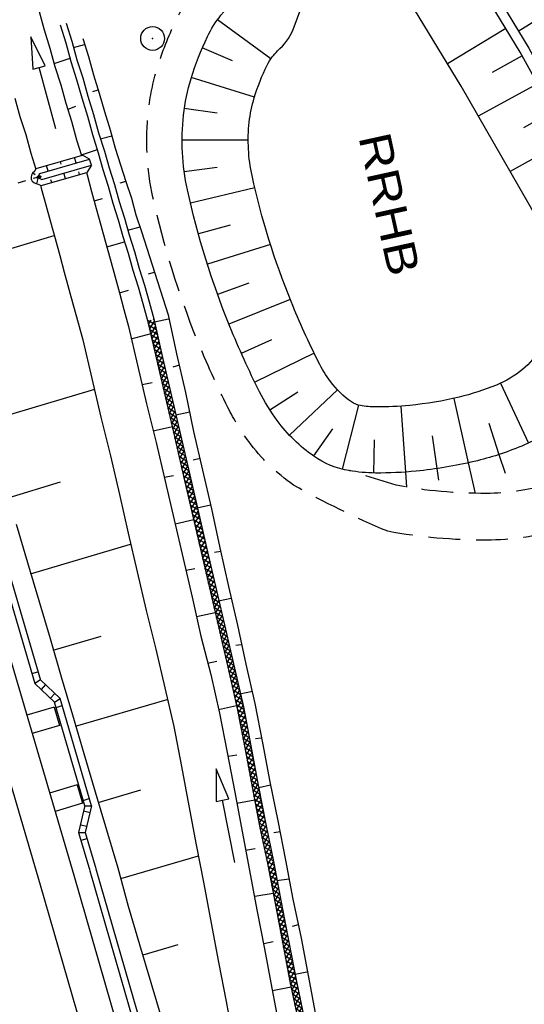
# Model space of a CAD drawing. Extents: x 447426 to 448116, y 440349 to 441552.
# Tile 46 of 96: x 447694 to 447726, y 440991 to 441053. Entities that reach past the tile are written whole.
import ezdxf

# ---------------------------------------------------------------- set-up
doc = ezdxf.new("R2010")
doc.units = 0
doc.header["$LTSCALE"] = 2
doc.header["$MEASUREMENT"] = 0
for name, pattern in [('ACAD_ISO03W100', [0.5, 0.25, -0.25]), ('AUSGEZOGEN', [0]), ('GESTRICH-X2', [1.5, 1, -0.5])]:
    doc.linetypes.add(name, pattern=pattern)
doc.layers.get('0').update_dxf_attribs({"linetype": 'AUSGEZOGEN'})
for name, color, linetype in [('BOESCHG', 250, 'AUSGEZOGEN'), ('BW-SCHRIFT', 250, 'AUSGEZOGEN'), ('DB-Boeschungen', 15, 'CONTINUOUS'), ('DB-Gleisachsen', 7, 'CONTINUOUS'), ('DB-GRABEN', 15, 'AUSGEZOGEN'), ('DB-Ingenieurbauwerke', 15, 'CONTINUOUS'), ('DB-Kabelanlagen', 15, 'CONTINUOUS'), ('SCHSYMBOL', 200, 'AUSGEZOGEN'), ('WEG', 250, 'GESTRICH-X2')]:
    doc.layers.add(name, color=color, linetype=linetype)
doc.styles.add('UNIR-H', font='unir_h.shx', dxfattribs={"width": 0.8})

# ---------------------------------------------------------------- blocks, each defined once
blk = doc.blocks.new('*X413')
at = {"color": 0, "linetype": 'ByBlock'}
for p, q in [((-307164, 478149), (-307122, 478191)), ((-306916, 477789), (-307159, 478031)), ((-307150, 477845), (-306807, 478187)), ((-306594, 477785), (-306999, 478189)), ((-306888, 477788), (-306493, 478183)), ((-306272, 477781), (-306677, 478186)), ((-306574, 477785), (-306179, 478180)), ((-305950, 477777), (-306355, 478182)), ((-306259, 477781), (-305864, 478176)), ((-305628, 477773), (-306033, 478178)), ((-305945, 477777), (-305550, 478172)), ((-305306, 477770), (-305711, 478174)), ((-305630, 477773), (-305235, 478168)), ((-304984, 477766), (-305389, 478170)), ((-305316, 477770), (-304921, 478165)), ((-304662, 477762), (-305067, 478166)), ((-305001, 477766), (-304606, 478161)), ((-304340, 477758), (-304745, 478163)), ((-304687, 477762), (-304292, 478157)), ((-304018, 477754), (-304423, 478159)), ((-304372, 477759), (-303977, 478154)), ((-303696, 477751), (-304101, 478155)), ((-304058, 477755), (-303663, 478150)), ((-303374, 477747), (-303779, 478151)), ((-303743, 477751), (-303348, 478146)), ((-303052, 477743), (-303457, 478147)), ((-303429, 477747), (-303034, 478142)), ((-302730, 477739), (-303135, 478144)), ((-303114, 477744), (-302719, 478139)), ((-302408, 477735), (-302813, 478140)), ((-302800, 477740), (-302405, 478135)), ((-302086, 477731), (-302491, 478136)), ((-302485, 477736), (-302090, 478131)), ((-302171, 477732), (-301776, 478127)), ((-301764, 477728), (-302169, 478132)), ((-301857, 477729), (-301461, 478124)), ((-301442, 477724), (-301847, 478128)), ((-301542, 477725), (-301147, 478120)), ((-301120, 477720), (-301525, 478125)), ((-301228, 477721), (-300833, 478116)), ((-300798, 477716), (-301203, 478121)), ((-300913, 477718), (-300518, 478113)), ((-300476, 477712), (-300881, 478117)), ((-300599, 477714), (-300204, 478109)), ((-300154, 477709), (-300559, 478113)), ((-300284, 477710), (-299889, 478105)), ((-299832, 477705), (-300237, 478109)), ((-299970, 477706), (-299575, 478101)), ((-299510, 477701), (-299915, 478105)), ((-299655, 477703), (-299260, 478098)), ((-299188, 477697), (-299592, 478102)), ((-299340, 477699), (-298946, 478094)), ((-298867, 477694), (-299270, 478098)), ((-299026, 477696), (-298631, 478090)), ((-298545, 477690), (-298948, 478094)), ((-298711, 477692), (-298317, 478086)), ((-298223, 477687), (-298626, 478090)), ((-298396, 477689), (-298002, 478083)), ((-297901, 477683), (-298304, 478086)), ((-298082, 477685), (-297688, 478079)), ((-297580, 477680), (-297982, 478083)), ((-297767, 477682), (-297373, 478075)), ((-297258, 477676), (-297660, 478079)), ((-297452, 477678), (-297059, 478072)), ((-296936, 477672), (-297338, 478075)), ((-297137, 477675), (-296744, 478068)), ((-296614, 477669), (-297016, 478071)), ((-296823, 477671), (-296430, 478064)), ((-296292, 477665), (-296694, 478067)), ((-296509, 477667), (-296115, 478060)), ((-295970, 477661), (-296372, 478063)), ((-296194, 477664), (-295801, 478057)), ((-295648, 477657), (-296050, 478060)), ((-295880, 477660), (-295487, 478053)), ((-295326, 477653), (-295728, 478056)), ((-295565, 477656), (-295172, 478049)), ((-295004, 477649), (-295406, 478052)), ((-295251, 477652), (-294858, 478045)), ((-294682, 477646), (-295084, 478048)), ((-294936, 477649), (-294543, 478042)), ((-294360, 477642), (-294762, 478044)), ((-294622, 477645), (-294228, 478038)), ((-294038, 477638), (-294440, 478041)), ((-294307, 477641), (-293914, 478035)), ((-293716, 477634), (-294119, 478037)), ((-293993, 477638), (-293599, 478031)), ((-293394, 477630), (-293797, 478034)), ((-293678, 477634), (-293284, 478028)), ((-293072, 477627), (-293475, 478030)), ((-293364, 477630), (-292969, 478024)), ((-292750, 477623), (-293153, 478026)), ((-293049, 477626), (-292655, 478021)), ((-292428, 477619), (-292832, 478023)), ((-292735, 477623), (-292340, 478017)), ((-292106, 477615), (-292510, 478019)), ((-292420, 477619), (-292025, 478014)), ((-291784, 477611), (-292188, 478016)), ((-292106, 477615), (-291711, 478010)), ((-291462, 477607), (-291866, 478012)), ((-291791, 477611), (-291396, 478006)), ((-291140, 477604), (-291544, 478008)), ((-291477, 477608), (-291082, 478003)), ((-290818, 477600), (-291222, 478004)), ((-291163, 477604), (-290768, 477999)), ((-290496, 477596), (-290900, 478001)), ((-290848, 477600), (-290453, 477995)), ((-290174, 477592), (-290578, 477997)), ((-290534, 477596), (-290139, 477992)), ((-289852, 477588), (-290256, 477993)), ((-290219, 477593), (-289824, 477988)), ((-289530, 477585), (-289934, 477989)), ((-289905, 477589), (-289510, 477984)), ((-289208, 477581), (-289612, 477985)), ((-289590, 477585), (-289195, 477980)), ((-288886, 477577), (-289290, 477981)), ((-289276, 477582), (-288881, 477977)), ((-288563, 477573), (-288968, 477978)), ((-288961, 477578), (-288566, 477973)), ((-288647, 477574), (-288252, 477969)), ((-288241, 477569), (-288646, 477974)), ((-288332, 477570), (-287937, 477965)), ((-287919, 477566), (-288324, 477970)), ((-288018, 477567), (-287623, 477962)), ((-287597, 477562), (-288002, 477966)), ((-287703, 477563), (-287308, 477958)), ((-287275, 477558), (-287680, 477962)), ((-287389, 477559), (-286994, 477954)), ((-286953, 477554), (-287358, 477959)), ((-287074, 477555), (-286679, 477951)), ((-286631, 477550), (-287036, 477955)), ((-286760, 477552), (-286365, 477947)), ((-286309, 477546), (-286714, 477951)), ((-286445, 477548), (-286050, 477943)), ((-285987, 477543), (-286392, 477947)), ((-286131, 477544), (-285736, 477939)), ((-285665, 477539), (-286070, 477943)), ((-285817, 477541), (-285422, 477936)), ((-285343, 477535), (-285748, 477939)), ((-285502, 477537), (-285107, 477932)), ((-285021, 477531), (-285426, 477936)), ((-285188, 477533), (-284793, 477928)), ((-284699, 477527), (-285104, 477932)), ((-284873, 477529), (-284478, 477924)), ((-284377, 477524), (-284782, 477928)), ((-284559, 477526), (-284164, 477921)), ((-284055, 477520), (-284460, 477924)), ((-284244, 477522), (-283849, 477917)), ((-283733, 477516), (-284138, 477920)), ((-283930, 477518), (-283535, 477913)), ((-283411, 477512), (-283816, 477917)), ((-283615, 477514), (-283220, 477910)), ((-283089, 477508), (-283494, 477913)), ((-283301, 477511), (-282906, 477906)), ((-282767, 477504), (-283172, 477909)), ((-282986, 477507), (-282591, 477902)), ((-282445, 477501), (-282850, 477905)), ((-282672, 477503), (-282277, 477898)), ((-282123, 477497), (-282528, 477901)), ((-282357, 477500), (-281968, 477889)), ((-281788, 477480), (-282206, 477897)), ((-282045, 477494), (-281666, 477873)), ((-281453, 477463), (-281874, 477884)), ((-281117, 477446), (-281538, 477867)), ((-281743, 477478), (-281363, 477858)), ((-281440, 477462), (-281061, 477842)), ((-280782, 477428), (-281203, 477849)), ((-281138, 477447), (-280758, 477826)), ((-280446, 477411), (-280867, 477832)), ((-280835, 477431), (-280455, 477811)), ((-280533, 477415), (-280153, 477795)), ((-280111, 477393), (-280532, 477814)), ((-280230, 477400), (-279850, 477779)), ((-279775, 477376), (-280196, 477797)), ((-279927, 477384), (-279548, 477764)), ((-279439, 477359), (-279861, 477780)), ((-279625, 477368), (-279245, 477748)), ((-279104, 477341), (-279525, 477762)), ((-279322, 477353), (-278943, 477732)), ((-278768, 477324), (-279189, 477745)), ((-279020, 477337), (-278640, 477717)), ((-278433, 477307), (-278854, 477728)), ((-278717, 477321), (-278338, 477701)), ((-278097, 477289), (-278518, 477710)), ((-278415, 477306), (-278035, 477685)), ((-277762, 477272), (-278183, 477693)), ((-278112, 477290), (-277733, 477670)), ((-277426, 477255), (-277847, 477676)), ((-277810, 477274), (-277430, 477654)), ((-277091, 477237), (-277512, 477658)), ((-277507, 477259), (-277127, 477638)), ((-277205, 477243), (-276825, 477623)), ((-276755, 477220), (-277176, 477641)), ((-276902, 477227), (-276522, 477607)), ((-276419, 477202), (-276840, 477623)), ((-276599, 477212), (-276220, 477591)), ((-276084, 477185), (-276505, 477606)), ((-276297, 477196), (-275917, 477576)), ((-275748, 477168), (-276169, 477589)), ((-275994, 477180), (-275615, 477560)), ((-275413, 477150), (-275834, 477571)), ((-275692, 477165), (-275312, 477544)), ((-275077, 477133), (-275498, 477554)), ((-275389, 477149), (-275010, 477529)), ((-274742, 477116), (-275163, 477537)), ((-275087, 477133), (-274707, 477513)), ((-274410, 477102), (-274827, 477519)), ((-274784, 477118), (-274401, 477501)), ((-274081, 477092), (-274494, 477504)), ((-274480, 477104), (-274092, 477491)), ((-274171, 477094), (-273784, 477482)), ((-273753, 477081), (-274165, 477494)), ((-273863, 477085), (-273476, 477472)), ((-273424, 477071), (-273836, 477483)), ((-273554, 477075), (-273167, 477462)), ((-273095, 477060), (-273508, 477473)), ((-273246, 477065), (-272859, 477452)), ((-272767, 477050), (-273179, 477462)), ((-272938, 477055), (-272551, 477442)), ((-272438, 477039), (-272851, 477452)), ((-272629, 477045), (-272242, 477432)), ((-272109, 477029), (-272522, 477441)), ((-272321, 477036), (-271937, 477420)), ((-271775, 477012), (-272193, 477431)), ((-272014, 477024), (-271634, 477404)), ((-271440, 476996), (-271860, 477416)), ((-271711, 477009), (-271332, 477388)), ((-271105, 476979), (-271524, 477398)), ((-271408, 476994), (-271029, 477373)), ((-270770, 476962), (-271189, 477381)), ((-271105, 476979), (-270727, 477357)), ((-270435, 476945), (-270853, 477363)), ((-270802, 476964), (-270424, 477341)), ((-270100, 476928), (-270517, 477346)), ((-270499, 476948), (-270122, 477326)), ((-270196, 476933), (-269819, 477310)), ((-269765, 476912), (-270182, 477329)), ((-269893, 476918), (-269516, 477294)), ((-269429, 476895), (-269846, 477311)), ((-269590, 476903), (-269213, 477279)), ((-269094, 476877), (-269511, 477294)), ((-269287, 476887), (-268910, 477264)), ((-268758, 476860), (-269176, 477277)), ((-268985, 476872), (-268607, 477249)), ((-268423, 476842), (-268841, 477261)), ((-268682, 476856), (-268304, 477234)), ((-268087, 476825), (-268506, 477244)), ((-268380, 476840), (-268001, 477218)), ((-267752, 476808), (-268171, 477227)), ((-268077, 476825), (-267698, 477203)), ((-267416, 476790), (-267836, 477210)), ((-267775, 476809), (-267395, 477188)), ((-267080, 476773), (-267501, 477193)), ((-267472, 476793), (-267092, 477173)), ((-267169, 476778), (-266790, 477157)), ((-266745, 476756), (-267166, 477176)), ((-266867, 476762), (-266487, 477142)), ((-266409, 476738), (-266830, 477159)), ((-266564, 476746), (-266185, 477126)), ((-266074, 476721), (-266495, 477142)), ((-266262, 476731), (-265882, 477110)), ((-265738, 476704), (-266159, 477125)), ((-265959, 476715), (-265580, 477095)), ((-265403, 476686), (-265824, 477107)), ((-265657, 476699), (-265277, 477079)), ((-265067, 476669), (-265488, 477090)), ((-265354, 476684), (-264975, 477063)), ((-264732, 476651), (-265153, 477072)), ((-265052, 476668), (-264672, 477048)), ((-264399, 476637), (-264817, 477055)), ((-264749, 476652), (-264366, 477035)), ((-264070, 476626), (-264483, 477039)), ((-264445, 476638), (-264058, 477025)), ((-263741, 476616), (-264154, 477028)), ((-264137, 476628), (-263750, 477016)), ((-263828, 476619), (-263441, 477006)), ((-263413, 476605), (-263825, 477018)), ((-263520, 476609), (-263133, 476996)), ((-263084, 476595), (-263497, 477007)), ((-263212, 476599), (-262824, 476986)), ((-262755, 476584), (-263168, 476997)), ((-262903, 476589), (-262516, 476976)), ((-262427, 476574), (-262839, 476987)), ((-262595, 476579), (-262208, 476966)), ((-262098, 476563), (-262511, 476976)), ((-262286, 476569), (-261902, 476954)), ((-261764, 476548), (-262182, 476966)), ((-261979, 476559), (-261599, 476938)), ((-261429, 476530), (-261850, 476951)), ((-261676, 476543), (-261297, 476923)), ((-261093, 476513), (-261514, 476934)), ((-261374, 476528), (-260994, 476907)), ((-260757, 476496), (-261178, 476917)), ((-261071, 476512), (-260692, 476892)), ((-260422, 476478), (-260843, 476899)), ((-260769, 476496), (-260389, 476876)), ((-260086, 476461), (-260507, 476882)), ((-260466, 476481), (-260086, 476860)), ((-259751, 476444), (-260172, 476865)), ((-260164, 476465), (-259784, 476845)), ((-259861, 476449), (-259481, 476829)), ((-259415, 476426), (-259836, 476847)), ((-259558, 476434), (-259179, 476813)), ((-259080, 476409), (-259501, 476830)), ((-259052, 476700), (-259165, 476813)), ((-259256, 476418), (-259052, 476621))]:
    blk.add_line(p, q, dxfattribs=at)
blk = doc.blocks.new('GST')
at = {"color": 0}
blk.add_circle((0, 0), 0.75, dxfattribs=at)
blk.add_point((0, 0), dxfattribs=at)
blk = doc.blocks.new('10')
blk.add_blockref('GST', (0, 0))

msp = doc.modelspace()

# ---------------------------------------------------------------- linework, layer by layer
at = {"layer": 'BOESCHG'}
for p, q in [((447709.829, 441050.244), (447706.462, 441052.688)), ((447706.464, 441052.686), (447706.462, 441052.688)), ((447725.386, 441051.99), (447726.811, 441052.852)), ((447724.604, 441052.138), (447720.934, 441049.916)), ((447707.424, 441050.109), (447705.514, 441050.932)), ((447705.516, 441050.931), (447705.515, 441050.931)), ((447725.63, 441050.422), (447723.753, 441049.388)), ((447708.798, 441047.831), (447704.823, 441049.056)), ((447704.825, 441049.055), (447704.823, 441049.056)), ((447726.595, 441048.67), (447722.873, 441046.62)), ((447706.443, 441046.812), (447704.384, 441047.106)), ((447704.386, 441047.106), (447704.385, 441047.106)), ((447727.56, 441046.918), (447725.715, 441045.902)), ((447708.405, 441045.111), (447704.245, 441045.113)), ((447704.247, 441045.113), (447704.245, 441045.113)), ((447728.525, 441045.166), (447724.868, 441043.152)), ((447706.442, 441043.403), (447704.382, 441043.119)), ((447704.384, 441043.119), (447704.383, 441043.119)), ((447708.821, 441042.114), (447704.772, 441041.158)), ((447704.774, 441041.159), (447704.772, 441041.158)), ((447707.273, 441039.774), (447705.268, 441039.221)), ((447705.27, 441039.221), (447705.269, 441039.221)), ((447709.802, 441038.56), (447705.837, 441037.303)), ((447705.839, 441037.304), (447705.837, 441037.303)), ((447708.434, 441036.111), (447706.477, 441035.409)), ((447706.479, 441035.409), (447706.478, 441035.409)), ((447711.047, 441035.091), (447707.188, 441033.539)), ((447707.19, 441033.54), (447707.188, 441033.539)), ((447709.868, 441032.542), (447707.967, 441031.697)), ((447707.969, 441031.698), (447707.968, 441031.698)), ((447712.55, 441031.707), (447708.811, 441029.884)), ((447708.813, 441029.885), (447708.811, 441029.884)), ((447714.014, 441029.404), (447710.989, 441026.549)), ((447724.275, 441029.817), (447726.034, 441026.049)), ((447711.517, 441029.253), (447709.767, 441028.129)), ((447721.335, 441028.866), (447722.24, 441024.806)), ((447709.769, 441028.13), (447709.768, 441028.129)), ((447715.344, 441028.436), (447714.306, 441024.409)), ((447717.993, 441028.373), (447718.286, 441024.224)), ((447713.693, 441026.946), (447712.5, 441025.243)), ((447723.525, 441027.307), (447724.169, 441025.329)), ((447710.991, 441026.551), (447710.989, 441026.549)), ((447716.328, 441026.246), (447716.287, 441024.166)), ((447719.969, 441026.5), (447720.273, 441024.443)), ((447712.501, 441025.245), (447712.5, 441025.244)), ((447724.169, 441025.331), (447724.552, 441024.153)), ((447714.306, 441024.411), (447714.306, 441024.409)), ((447720.273, 441024.445), (447720.379, 441023.726)), ((447722.239, 441024.808), (447722.667, 441022.887)), ((447716.287, 441024.168), (447716.287, 441024.167)), ((447718.286, 441024.226), (447718.352, 441023.279))]:
    msp.add_line(p, q, dxfattribs=at)
at = {"layer": 'BOESCHG', "flags": 128}
msp.add_lwpolyline([(447731.579, 441039.619), (447725.499, 441050.658), (447718.386, 441062.402)], dxfattribs=at)
msp.add_lwpolyline([(447718.872, 441062.753), (447726.042, 441050.907), (447732.071, 441039.96, -0.209279), (447731.913, 441033.901)], format="xyb", dxfattribs=at)
at = {"layer": 'BOESCHG'}
for points in [[(447711.224, 441052.087), (447714.099, 441059.839)], [(447727.604, 441038.398), (447721.784, 441048.511), (447714.821, 441060.009)]]:
    msp.add_lwpolyline(points, dxfattribs=at)
for points in [[(447731.579, 441039.619, -0.059963), (447732.155, 441036.419, -0.077272), (447731.913, 441033.901, -0.029071), (447731.047, 441031.182, -0.051833), (447730.321, 441029.752, -0.077071), (447728.297, 441027.478, -0.07451), (447725.599, 441025.858, -0.039704), (447722.622, 441024.895, -0.033558), (447718.973, 441024.283, -0.026696), (447716.413, 441024.166, -0.040895), (447714.746, 441024.315, -0.109786), (447712.523, 441025.228, -0.081887), (447710.227, 441027.463, -0.042524), (447709.112, 441029.28, -0.020055), (447707.249, 441033.391, -0.042456), (447704.583, 441041.996, -0.081561), (447704.334, 441046.701, -0.046452), (447704.806, 441048.997, -0.038341), (447705.838, 441051.64, -0.058329), (447706.688, 441052.979, -0.04101), (447708.246, 441054.606)], [(447727.604, 441038.398, -0.059963), (447728.004, 441036.176, -0.077272), (447727.884, 441034.93, -0.029071), (447727.165, 441032.671, -0.051833), (447726.828, 441032.008, -0.077071), (447725.651, 441030.687, -0.07451), (447724.01, 441029.701, -0.039704), (447721.66, 441028.941, -0.033558), (447718.561, 441028.421, -0.026696), (447716.445, 441028.324, -0.040895), (447715.454, 441028.413, -0.109786), (447714.9, 441028.64, -0.081887), (447713.573, 441029.931, -0.042524), (447712.828, 441031.146, -0.020055), (447711.102, 441034.954, -0.042456), (447708.645, 441042.885, -0.081561), (447708.467, 441046.245, -0.046452), (447708.784, 441047.785, -0.038341), (447709.584, 441049.835, -0.058329), (447709.916, 441050.358, -0.013068), (447710.242, 441050.739, -0.04101)]]:
    msp.add_lwpolyline(points, format="xyb", dxfattribs=at)
msp.add_arc((447708.069, 441053.352), 3.399, 309.74926, 338.14754, dxfattribs=at)
at = {"layer": 'DB-Boeschungen', "linetype": 'Continuous'}
for p, q in [((447693.732, 441047.768), (447694.049, 441046.611)), ((447694.049, 441046.611), (447694.414, 441045.466)), ((447694.414, 441045.466), (447694.73, 441044.309)), ((447694.73, 441044.309), (447695.053, 441043.298)), ((447695.337, 441042.281), (447695.386, 441042.104)), ((447695.386, 441042.104), (447695.676, 441041.043)), ((447695.676, 441041.043), (447695.966, 441039.982)), ((447695.966, 441039.982), (447696.256, 441038.921)), ((447689.057, 441037.003), (447696.203, 441039.114)), ((447696.256, 441038.921), (447696.546, 441037.86)), ((447696.546, 441037.86), (447696.837, 441036.799)), ((447696.837, 441036.799), (447697.127, 441035.738)), ((447697.127, 441035.738), (447697.417, 441034.677)), ((447697.417, 441034.677), (447697.707, 441033.616)), ((447697.707, 441033.616), (447697.998, 441032.555)), ((447697.998, 441032.555), (447698.561, 441030.117)), ((447698.561, 441030.117), (447699.124, 441027.679)), ((447691.889, 441027.41), (447698.746, 441029.442)), ((447699.124, 441027.679), (447699.735, 441025.254)), ((447699.735, 441025.254), (447700.299, 441022.817)), ((447693.304, 441022.614), (447696.606, 441023.621)), ((447700.299, 441022.817), (447700.862, 441020.379)), ((447693.814, 441020.939), (447694.522, 441018.541)), ((447700.862, 441020.379), (447701.425, 441017.941)), ((447694.72, 441017.817), (447700.998, 441019.69)), ((447694.522, 441018.541), (447695.23, 441016.143)), ((447701.425, 441017.941), (447701.988, 441015.503)), ((447695.23, 441016.143), (447695.938, 441013.744)), ((447701.988, 441015.503), (447702.6, 441013.079)), ((447696.136, 441013.021), (447699.161, 441013.9)), ((447695.938, 441013.744), (447696.646, 441011.346)), ((447702.6, 441013.079), (447703.163, 441010.641)), ((447696.646, 441011.346), (447697.354, 441008.948)), ((447703.163, 441010.641), (447703.726, 441008.203)), ((447697.551, 441008.225), (447703.312, 441009.904)), ((447697.354, 441008.948), (447698.075, 441006.502)), ((447703.726, 441008.203), (447704.206, 441005.691)), ((447698.075, 441006.502), (447698.782, 441004.103)), ((447704.206, 441005.691), (447704.673, 441003.226)), ((447698.782, 441004.103), (447699.49, 441001.705)), ((447698.967, 441003.428), (447701.655, 441004.215)), ((447704.673, 441003.226), (447705.139, 441000.762)), ((447699.49, 441001.705), (447700.198, 440999.307)), ((447705.139, 441000.762), (447705.606, 440998.298)), ((447700.383, 440998.632), (447705.276, 441000.074)), ((447700.198, 440999.307), (447700.858, 440996.896)), ((447705.606, 440998.298), (447706.073, 440995.834)), ((447700.858, 440996.896), (447701.566, 440994.497)), ((447706.073, 440995.834), (447706.539, 440993.37)), ((447701.566, 440994.497), (447702.274, 440992.099)), ((447701.799, 440993.835), (447704.004, 440994.49)), ((447706.539, 440993.37), (447707.006, 440990.906)), ((447702.274, 440992.099), (447702.981, 440989.701)), ((447707.006, 440990.906), (447707.473, 440988.441))]:
    msp.add_line(p, q, dxfattribs=at)
at = {"layer": 'DB-Gleisachsen', "linetype": 'Continuous'}
for p, q in [((447679.819, 441051.041), (447695.321, 440998.234)), ((447695.321, 440998.234), (447704.654, 440965.795))]:
    msp.add_line(p, q, dxfattribs=at)
at = {"layer": 'DB-GRABEN', "linetype": 'Continuous'}
for p, q in [((447695.25, 441053.212), (447695.566, 441052.054)), ((447696.566, 441052.379), (447696.931, 441051.235)), ((447696.952, 441052.485), (447697.317, 441051.341)), ((447695.566, 441052.054), (447695.931, 441050.91)), ((447695.637, 441049.806), (447694.725, 441051.63)), ((447694.725, 441051.63), (447694.866, 441049.595)), ((447696.931, 441051.235), (447697.248, 441050.078)), ((447697.317, 441051.341), (447697.633, 441050.183)), ((447697.422, 441050.955), (447698.097, 441051.139)), ((447697.992, 441051.525), (447698.357, 441050.381)), ((447695.931, 441050.91), (447696.248, 441049.752)), ((447695.252, 441049.7), (447695.637, 441049.806)), ((447696.195, 441049.945), (447697.195, 441050.27)), ((447697.248, 441050.078), (447697.612, 441048.933)), ((447697.633, 441050.183), (447697.998, 441049.039)), ((447698.357, 441050.381), (447698.673, 441049.224)), ((447694.866, 441049.595), (447695.252, 441049.7)), ((447696.304, 441045.841), (447695.252, 441049.7)), ((447696.248, 441049.752), (447696.613, 441048.608)), ((447698.673, 441049.224), (447699.038, 441048.079)), ((447696.613, 441048.608), (447696.929, 441047.451)), ((447697.612, 441048.933), (447697.929, 441047.776)), ((447697.998, 441049.039), (447698.315, 441047.881)), ((447698.937, 441048.259), (447698.6, 441048.167)), ((447699.038, 441048.079), (447699.355, 441046.922)), ((447696.929, 441047.451), (447697.294, 441046.306)), ((447697.929, 441047.776), (447698.294, 441046.632)), ((447698.315, 441047.881), (447698.68, 441046.737)), ((447697.083, 441047.078), (447697.552, 441047.258)), ((447698.68, 441046.737), (447698.996, 441045.58)), ((447699.355, 441046.922), (447699.72, 441045.777)), ((447697.294, 441046.306), (447697.611, 441045.149)), ((447698.294, 441046.632), (447698.611, 441045.474)), ((447698.611, 441045.474), (447698.975, 441044.33)), ((447698.996, 441045.58), (447699.361, 441044.435)), ((447699.72, 441045.777), (447700.036, 441044.62)), ((447697.611, 441045.149), (447697.926, 441044.16)), ((447699.102, 441045.194), (447699.825, 441045.392)), ((447697.923, 441044.197), (447698.923, 441044.523)), ((447698.975, 441044.33), (447699.266, 441043.269)), ((447699.361, 441044.435), (447699.651, 441043.374)), ((447700.036, 441044.62), (447700.375, 441043.572)), ((447695.071, 441043.329), (447697.973, 441044.174)), ((447695.308, 441043.023), (447698.422, 441043.929)), ((447696.647, 441043.6), (447696.595, 441043.773)), ((447697.577, 441043.684), (447697.474, 441044.028)), ((447698.422, 441043.929), (447697.973, 441044.174)), ((447698.537, 441043.546), (447698.422, 441043.929)), ((447695, 441042.937), (447694.848, 441043.038)), ((447694.957, 441043.137), (447695.071, 441043.329)), ((447695.214, 441042.866), (447695.308, 441043.023)), ((447695.389, 441042.255), (447698.247, 441043.087)), ((447695.423, 441042.64), (447698.537, 441043.546)), ((447695.829, 441043.175), (447695.726, 441043.52)), ((447696.916, 441042.7), (447696.813, 441043.045)), ((447697.796, 441042.956), (447697.744, 441043.128)), ((447698.228, 441043.081), (447698.266, 441042.943)), ((447698.537, 441043.546), (447698.252, 441043.088)), ((447699.266, 441043.269), (447699.604, 441042.221)), ((447699.651, 441043.374), (447699.99, 441042.326)), ((447700.375, 441043.572), (447700.713, 441042.524)), ((447695.104, 441042.362), (447695.199, 441042.713)), ((447695.19, 441042.354), (447695.389, 441042.255)), ((447695.257, 441042.722), (447695.423, 441042.64)), ((447696.047, 441042.447), (447695.996, 441042.619)), ((447698.266, 441042.943), (447698.556, 441041.882)), ((447700.713, 441042.524), (447700.327, 441042.419)), ((447700.713, 441042.524), (447701.052, 441041.477)), ((447698.556, 441041.882), (447698.846, 441040.821)), ((447699.604, 441042.221), (447699.894, 441041.16)), ((447699.99, 441042.326), (447700.28, 441041.265)), ((447698.715, 441041.304), (447699.245, 441041.449)), ((447699.894, 441041.16), (447700.233, 441040.112)), ((447700.28, 441041.265), (447700.619, 441040.218)), ((447701.052, 441041.477), (447701.342, 441040.416)), ((447698.846, 441040.821), (447699.137, 441039.76)), ((447700.233, 441040.112), (447700.523, 441039.051)), ((447700.619, 441040.218), (447700.909, 441039.157)), ((447701.342, 441040.416), (447701.681, 441039.368)), ((447699.137, 441039.76), (447699.427, 441038.699)), ((447700.83, 441039.446), (447701.601, 441039.657)), ((447701.681, 441039.368), (447702.019, 441038.32)), ((447699.427, 441038.699), (447699.717, 441037.638)), ((447699.506, 441038.41), (447700.615, 441038.713)), ((447700.523, 441039.051), (447700.861, 441038.003)), ((447700.909, 441039.157), (447701.247, 441038.109)), ((447701.247, 441038.109), (447701.538, 441037.048)), ((447702.019, 441038.32), (447702.357, 441037.272)), ((447699.717, 441037.638), (447700.007, 441036.577)), ((447700.861, 441038.003), (447701.152, 441036.942)), ((447701.152, 441036.942), (447701.49, 441035.894)), ((447701.538, 441037.048), (447701.876, 441036)), ((447702.489, 441036.79), (447702.104, 441036.684)), ((447702.357, 441037.272), (447702.696, 441036.224)), ((447700.007, 441036.577), (447700.298, 441035.516)), ((447702.696, 441036.224), (447703.034, 441035.176)), ((447700.298, 441035.516), (447700.876, 441035.675)), ((447701.49, 441035.894), (447701.78, 441034.833)), ((447701.876, 441036), (447702.166, 441034.939)), ((447700.298, 441035.516), (447700.588, 441034.455)), ((447702.166, 441034.939), (447702.457, 441033.878)), ((447703.034, 441035.176), (447703.373, 441034.129)), ((447700.588, 441034.455), (447700.878, 441033.394)), ((447701.78, 441034.833), (447702.071, 441033.772)), ((447702.071, 441033.772), (447702.634, 441031.335)), ((447702.457, 441033.878), (447703.02, 441031.44)), ((447702.509, 441033.685), (447703.391, 441033.874)), ((447703.373, 441034.129), (447703.888, 441031.678)), ((447700.878, 441033.394), (447701.441, 441030.957)), ((447701.041, 441032.609), (447702.295, 441032.952)), ((447702.634, 441031.335), (447703.197, 441028.897)), ((447703.02, 441031.44), (447703.583, 441029.002)), ((447703.888, 441031.678), (447704.451, 441029.24)), ((447701.441, 441030.957), (447702.005, 441028.519)), ((447704.086, 441030.954), (447703.652, 441030.835)), ((447701.723, 441029.738), (447702.363, 441029.861)), ((447703.197, 441028.897), (447703.76, 441026.459)), ((447703.583, 441029.002), (447704.146, 441026.565)), ((447704.451, 441029.24), (447704.966, 441026.789)), ((447702.005, 441028.519), (447702.616, 441026.094)), ((447703.851, 441027.832), (447704.733, 441028.021)), ((447702.418, 441026.818), (447703.637, 441027.099)), ((447703.76, 441026.459), (447704.337, 441023.973)), ((447704.146, 441026.565), (447704.709, 441024.127)), ((447704.966, 441026.789), (447705.529, 441024.351)), ((447702.616, 441026.094), (447703.179, 441023.656)), ((447705.379, 441025.088), (447704.945, 441024.969)), ((447703.113, 441023.897), (447703.705, 441024.008)), ((447704.337, 441023.973), (447704.9, 441021.535)), ((447704.709, 441024.127), (447705.272, 441021.689)), ((447705.529, 441024.351), (447706.092, 441021.913)), ((447703.179, 441023.656), (447703.742, 441021.219)), ((447705.193, 441021.978), (447706.026, 441022.154)), ((447706.092, 441021.913), (447706.607, 441019.462)), ((447704.9, 441021.535), (447705.463, 441019.097)), ((447705.272, 441021.689), (447705.849, 441019.203)), ((447703.742, 441021.219), (447704.305, 441018.781)), ((447703.808, 441020.977), (447704.979, 441021.246)), ((447706.607, 441019.462), (447707.17, 441017.024)), ((447705.463, 441019.097), (447706.026, 441016.66)), ((447705.849, 441019.203), (447706.412, 441016.765)), ((447706.673, 441019.221), (447706.274, 441019.164)), ((447704.305, 441018.781), (447704.869, 441016.343)), ((447704.503, 441018.057), (447705.047, 441018.154)), ((447707.17, 441017.024), (447707.734, 441014.587)), ((447704.869, 441016.343), (447705.432, 441013.905)), ((447706.026, 441016.66), (447706.589, 441014.222)), ((447706.412, 441016.765), (447706.975, 441014.327)), ((447706.535, 441016.125), (447707.32, 441016.288)), ((447705.15, 441015.124), (447706.321, 441015.392)), ((447707.734, 441014.587), (447708.249, 441012.136)), ((447705.432, 441013.905), (447706.043, 441011.481)), ((447706.589, 441014.222), (447707.152, 441011.784)), ((447706.975, 441014.327), (447707.538, 441011.89)), ((447707.967, 441013.355), (447707.616, 441013.31)), ((447705.845, 441012.204), (447706.437, 441012.314)), ((447708.249, 441012.136), (447708.825, 441009.65)), ((447706.043, 441011.481), (447706.606, 441009.043)), ((447707.152, 441011.784), (447707.716, 441009.346)), ((447707.538, 441011.89), (447708.102, 441009.452)), ((447707.877, 441010.272), (447708.662, 441010.434)), ((447706.54, 441009.284), (447707.663, 441009.539)), ((447708.825, 441009.65), (447709.292, 441007.185)), ((447706.606, 441009.043), (447707.073, 441006.579)), ((447707.716, 441009.346), (447708.182, 441006.882)), ((447708.102, 441009.452), (447708.568, 441006.988)), ((447709.212, 441007.475), (447708.862, 441007.431)), ((447709.292, 441007.185), (447709.758, 441004.721)), ((447707.073, 441006.579), (447707.553, 441004.066)), ((447707.139, 441006.337), (447707.683, 441006.434)), ((447708.182, 441006.882), (447708.649, 441004.418)), ((447708.568, 441006.988), (447709.035, 441004.523)), ((447706.39, 441005.537), (447706.388, 441003.497)), ((447707.173, 441003.653), (447706.39, 441005.537)), ((447709.758, 441004.721), (447710.273, 441002.27)), ((447707.553, 441004.066), (447708.02, 441001.602)), ((447708.649, 441004.418), (447709.116, 441001.954)), ((447709.035, 441004.523), (447709.502, 441002.059)), ((447709.075, 441004.379), (447709.811, 441004.528)), ((447706.388, 441003.497), (447706.781, 441003.575)), ((447706.781, 441003.575), (447707.173, 441003.653)), ((447707.561, 440999.652), (447706.781, 441003.575)), ((447707.69, 441003.378), (447708.825, 441003.585)), ((447709.502, 441002.059), (447710.017, 440999.608)), ((447710.273, 441002.27), (447710.74, 440999.806)), ((447708.02, 441001.602), (447708.487, 440999.138)), ((447709.116, 441001.954), (447709.631, 440999.503)), ((447710.41, 441001.582), (447710.011, 441001.525)), ((447708.24, 441000.418), (447708.832, 441000.528)), ((447710.017, 440999.608), (447710.483, 440997.144)), ((447710.74, 440999.806), (447711.207, 440997.342)), ((447708.487, 440999.138), (447708.953, 440996.674)), ((447709.631, 440999.503), (447710.111, 440996.99)), ((447710.21, 440998.521), (447710.96, 440998.622)), ((447708.825, 440997.52), (447709.961, 440997.727)), ((447710.483, 440997.144), (447710.963, 440994.632)), ((447711.207, 440997.342), (447711.722, 440994.891)), ((447708.953, 440996.674), (447709.42, 440994.209)), ((447710.111, 440996.99), (447710.577, 440994.526)), ((447711.546, 440995.724), (447711.16, 440995.619)), ((447709.376, 440994.56), (447709.968, 440994.67)), ((447710.963, 440994.632), (447711.43, 440992.167)), ((447711.722, 440994.891), (447712.188, 440992.427)), ((447709.42, 440994.209), (447709.887, 440991.745)), ((447710.577, 440994.526), (447711.044, 440992.062)), ((447711.359, 440992.615), (447712.096, 440992.764)), ((447711.43, 440992.167), (447711.945, 440989.717)), ((447712.188, 440992.427), (447712.655, 440989.963)), ((447709.887, 440991.745), (447710.353, 440989.281)), ((447709.926, 440991.601), (447711.11, 440991.821)), ((447711.044, 440992.062), (447711.559, 440989.611))]:
    msp.add_line(p, q, dxfattribs=at)
msp.add_ellipse((447695.236, 441042.794), major_axis=(0.481, 0.117), ratio=0.879152, start_param=1.966017, end_param=4.408131, dxfattribs=at)
at = {"layer": 'DB-Ingenieurbauwerke', "linetype": 'Continuous'}
for p, q in [((447682.023, 441051.343), (447697.433, 440998.848)), ((447696.205, 441009.421), (447694.478, 441008.914)), ((447696.205, 441009.421), (447696.543, 441008.27)), ((447696.543, 441008.27), (447694.816, 441007.763)), ((447697.642, 441004.528), (447695.915, 441004.02)), ((447697.642, 441004.528), (447697.98, 441003.376)), ((447697.98, 441003.376), (447696.253, 441002.869)), ((447697.433, 440998.848), (447706.409, 440967.652))]:
    msp.add_line(p, q, dxfattribs=at)
at = {"layer": 'DB-Ingenieurbauwerke', "linetype": 'ACAD_ISO03W100'}
msp.add_line((447695.363, 441042.837), (447681.302, 441038.709), dxfattribs=at)
at = {"layer": 'DB-Ingenieurbauwerke', "linetype": 'Continuous'}
msp.add_ellipse((447695.236, 441042.794), major_axis=(0.13, 0.038), ratio=0.555556, start_param=0, end_param=6.283185, dxfattribs=at)
at = {"layer": 'DB-Kabelanlagen', "linetype": 'Continuous'}
for p, q in [((447683.414, 441051.752), (447695.337, 441011.135)), ((447683.03, 441051.639), (447694.984, 441010.919)), ((447694.785, 441011.554), (447695.169, 441011.659)), ((447695.34, 441011.137), (447694.986, 441010.92)), ((447696.218, 441009.745), (447694.987, 441010.919)), ((447696.573, 441009.973), (447695.34, 441011.137)), ((447695.658, 441010.846), (447695.375, 441010.549)), ((447695.968, 441009.984), (447696.25, 441010.281)), ((447696.218, 441009.745), (447696.567, 441009.979)), ((447698.135, 441003.212), (447696.219, 441009.746)), ((447696.316, 441009.413), (447696.7, 441009.526)), ((447698.55, 441003.217), (447696.567, 441009.979)), ((447698.033, 441003.561), (447698.403, 441003.672)), ((447698.133, 441003.229), (447697.735, 441001.536)), ((447698.054, 441002.892), (447698.453, 441002.798)), ((447698.129, 441003.212), (447698.552, 441003.217)), ((447698.552, 441003.217), (447698.155, 441001.527)), ((447697.736, 441001.537), (447698.155, 441001.527)), ((447697.737, 441001.541), (447698.439, 440999.15)), ((447697.849, 441002.019), (447698.249, 441001.928)), ((447698.158, 441001.527), (447698.823, 440999.262)), ((447698.26, 441001.141), (447697.877, 441001.037)), ((447698.444, 440999.133), (447707.777, 440966.693)), ((447698.828, 440999.243), (447708.162, 440966.804))]:
    msp.add_line(p, q, dxfattribs=at)
at = {"layer": 'WEG', "flags": 128}
for points in [[(447723.579, 441060.121, 0.000058), (447729.477, 441052.008, 0.000077), (447733.882, 441045.951, 0.000059), (447738.524, 441039.572, -0.000162), (447740.228, 441037.23, -0.08558), (447741.148, 441035.362, -0.073805), (447741.484, 441032.976, -0.100754), (447741.017, 441030.767, -0.125823), (447739.903, 441029.331, -0.006866), (447739.335, 441028.902, -0.009824), (447738.928, 441028.615, -0.020383), (447736.675, 441027.224, -0.013933), (447733.249, 441025.419, -0.034863), (447732.049, 441024.93, -0.008897), (447727.205, 441023.433, -0.069478), (447723.384, 441022.882, -0.046961), (447717.709, 441023.391)], [(447717.173, 441020.499, -0.028851), (447711.253, 441023.404, -0.081887), (447708.438, 441026.144, -0.042524), (447707.126, 441028.282, -0.020055), (447705.189, 441032.556, -0.042456), (447702.412, 441041.52, -0.081561), (447702.125, 441046.945, -0.046452), (447702.68, 441049.644, -0.038341), (447703.836, 441052.605, -0.043671), (447704.641, 441053.96, -0.04101)], [(447741.255, 441026.666, -0.002083), (447740.91, 441026.411, -0.014774), (447740.526, 441026.146, -0.015432), (447737.723, 441024.452, -0.013933), (447734.547, 441022.779, -0.034863), (447732.968, 441022.136, -0.008897), (447728.023, 441020.608, -0.069478), (447723.397, 441019.941, -0.046961), (447717.173, 441020.499, -0.046961)]]:
    msp.add_lwpolyline(points, format="xyb", dxfattribs=at)
msp.add_lwpolyline([(447717.709, 441023.391), (447714.746, 441024.315)], dxfattribs=at)

# ---------------------------------------------------------------- block references
at = {"layer": 'DB-GRABEN', "linetype": 'Continuous', "xscale": 0.001000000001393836, "yscale": 0.0009999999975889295, "zscale": 0.001, "rotation": 283.6875013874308}
msp.add_blockref('*X413', (447310.533, 440622.266), dxfattribs=at)
at = {"layer": 'SCHSYMBOL', "rotation": 289.0656000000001}
msp.add_blockref('10', (447702.392, 441051.522), dxfattribs=at)

# ---------------------------------------------------------------- texts
at = {"layer": 'BW-SCHRIFT', "style": 'UNIR-H', "width": 1.2}
msp.add_text('RRHB', height=2, rotation=282.39612, dxfattribs=at).set_placement((447715.33, 441045.323))

doc.saveas('drawing.dxf')
